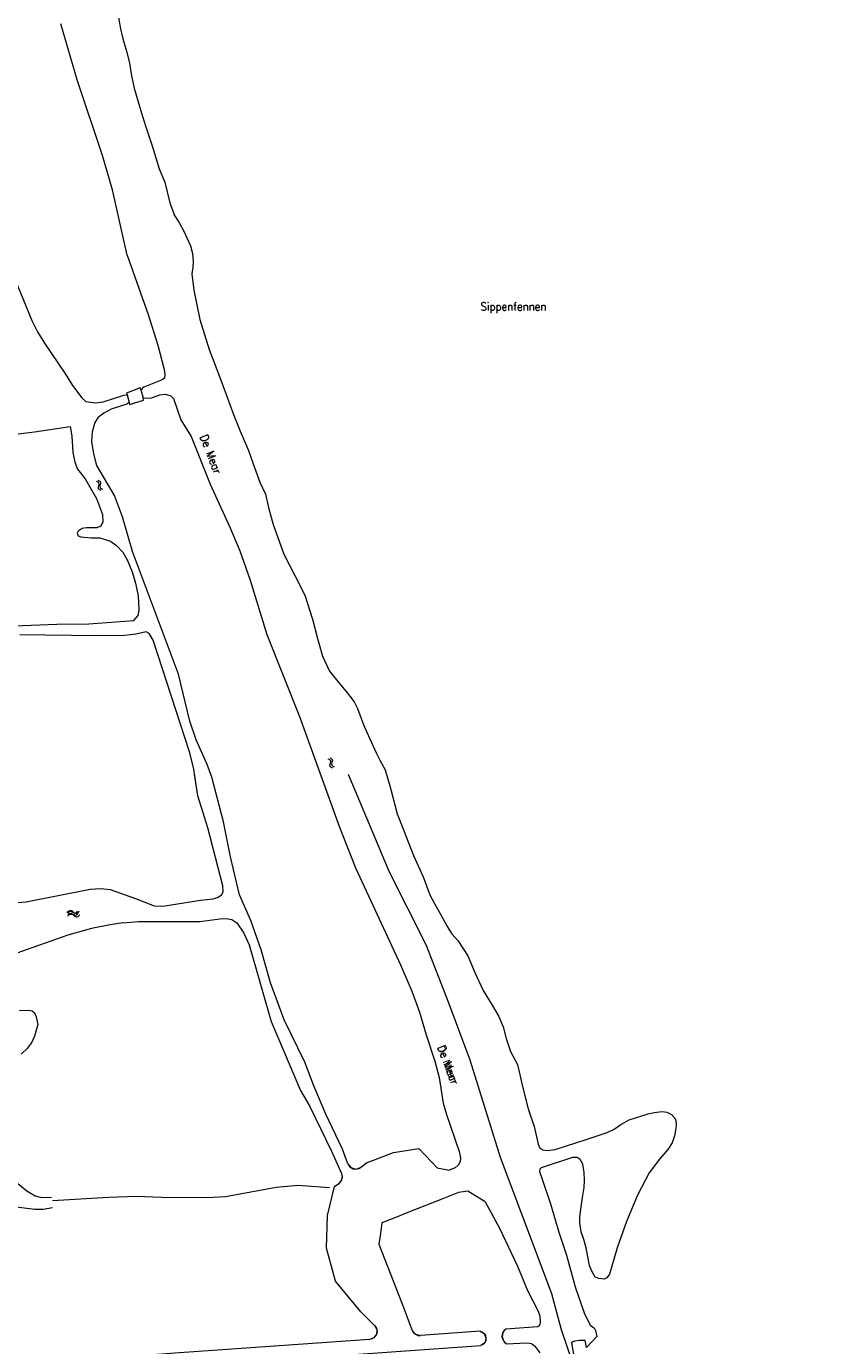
# Model space of a CAD drawing. Header units: metres. Extents: x 189705 to 199106, y 581686 to 588448.
# Tile 39 of 256: x 192652 to 192849, y 583158 to 583483. Entities that reach past the tile are written whole.
import ezdxf

# ---------------------------------------------------------------- set-up
doc = ezdxf.new("R2010")
doc.units = ezdxf.units.M
doc.layers.add('B-WA-OG-GBKN-G', color=7, linetype='Continuous', lineweight=18)
doc.styles.add('Style-STANDARD', font='STANDARD.shx')
doc.styles.add('Style-WORKING', font='WORKING.shx')

msp = doc.modelspace()

# ---------------------------------------------------------------- linework, layer by layer
at = {"layer": 'B-WA-OG-GBKN-G'}
for p, q in [((192669.631, 583370.686), (192670.008, 583370.531)), ((192670.008, 583370.531), (192670.245, 583370.305)), ((192670.073, 583370.913), (192670.45, 583370.761)), ((192670.206, 583369.577), (192670.113, 583369.18)), ((192670.113, 583369.18), (192670.159, 583368.854)), ((192670.159, 583368.854), (192670.403, 583368.622)), ((192670.294, 583369.982), (192670.206, 583369.577)), ((192670.245, 583370.305), (192670.294, 583369.982)), ((192670.403, 583368.622), (192670.782, 583368.467)), ((192670.45, 583370.761), (192670.689, 583370.537)), ((192670.647, 583369.806), (192670.557, 583369.408)), ((192670.557, 583369.408), (192670.602, 583369.082)), ((192670.602, 583369.082), (192670.845, 583368.849)), ((192670.739, 583370.202), (192670.647, 583369.806)), ((192670.689, 583370.537), (192670.739, 583370.202)), ((192670.845, 583368.849), (192671.224, 583368.694)), ((192726.792, 583302.301), (192727.165, 583302.136)), ((192727.165, 583302.136), (192727.397, 583301.904)), ((192727.34, 583301.177), (192727.237, 583300.782)), ((192727.237, 583300.782), (192727.274, 583300.455)), ((192727.24, 583302.517), (192727.614, 583302.355)), ((192727.274, 583300.455), (192727.513, 583300.217)), ((192727.438, 583301.58), (192727.34, 583301.177)), ((192727.397, 583301.904), (192727.438, 583301.58)), ((192727.513, 583300.217), (192727.888, 583300.053)), ((192727.614, 583302.355), (192727.847, 583302.125)), ((192727.787, 583301.395), (192727.686, 583300.999)), ((192727.686, 583300.999), (192727.723, 583300.672)), ((192727.723, 583300.672), (192727.96, 583300.433)), ((192727.888, 583301.789), (192727.787, 583301.395)), ((192727.847, 583302.125), (192727.888, 583301.789)), ((192727.96, 583300.433), (192728.335, 583300.269)), ((192662.616, 583264.218), (192662.862, 583264.542)), ((192662.862, 583264.542), (192663.141, 583264.714)), ((192663.141, 583264.714), (192663.478, 583264.673)), ((192663.478, 583264.673), (192663.836, 583264.481)), ((192663.836, 583264.481), (192664.196, 583264.288)), ((192664.196, 583264.288), (192664.522, 583264.246)), ((192664.522, 583264.246), (192664.811, 583264.419)), ((192664.811, 583264.419), (192665.06, 583264.743)), ((192662.718, 583263.732), (192662.967, 583264.055)), ((192662.967, 583264.055), (192663.248, 583264.224)), ((192663.248, 583264.224), (192663.572, 583264.186)), ((192663.572, 583264.186), (192663.94, 583263.995)), ((192663.94, 583263.995), (192664.299, 583263.8)), ((192664.299, 583263.8), (192664.625, 583263.758)), ((192664.625, 583263.758), (192664.914, 583263.933)), ((192664.914, 583263.933), (192665.162, 583264.258)), ((192742.946, 583205.244), (192749.172, 583206.276)), ((192749.172, 583206.276), (192752.353, 583202.953)), ((192734.779, 583201.571), (192736.278, 583202.675)), ((192736.278, 583202.675), (192742.946, 583205.244)), ((192752.353, 583202.953), (192753.726, 583201.52)), ((192753.726, 583201.52), (192756.654, 583200.905)), ((192726.692, 583189.7), (192728.365, 583196.846)), ((192728.365, 583196.846), (192729.455, 583197.649)), ((192755.298, 583193.939), (192746.523, 583190.453)), ((192758.993, 583195.406), (192755.298, 583193.939)), ((192761.249, 583195.691), (192758.993, 583195.406)), ((192765.542, 583193.085), (192761.249, 583195.691)), ((192726.47, 583181.66), (192726.692, 583189.7)), ((192746.523, 583190.453), (192743.298, 583189.171)), ((192740.073, 583187.89), (192739.725, 583185.263)), ((192743.298, 583189.171), (192740.073, 583187.89)), ((192739.725, 583185.263), (192739.378, 583182.637)), ((192728.687, 583173.545), (192726.47, 583181.66)), ((192739.378, 583182.637), (192742.133, 583175.523)), ((192734.875, 583165.995), (192728.687, 583173.545)), ((192742.133, 583175.523), (192744.888, 583168.41)), ((192744.888, 583168.41), (192747.082, 583162.747)), ((192738.3, 583162.611), (192734.875, 583165.995)), ((192747.082, 583162.747), (192747.596, 583161.419)), ((192764.31, 583161.249), (192749.612, 583160.147))]:
    msp.add_line(p, q, dxfattribs=at)
at = {"layer": 'B-WA-OG-GBKN-G', "flags": 128}
for points in [[(192669.359, 583500), (192670.492, 583497.134), (192672.676, 583494.55), (192673.57, 583493.515), (192674.554, 583492.231), (192675.235, 583490.829), (192675.453, 583488.722), (192675.422, 583486.537), (192675.247, 583484.426), (192675.648, 583482.16), (192676.239, 583479.71), (192677.192, 583476.378), (192677.821, 583473.737)], [(192626.145, 583492.615), (192634.972, 583455.822), (192636.691, 583451.283), (192646.737, 583427.521), (192653.787, 583410.25), (192655.144, 583407.461), (192656.856, 583404.674), (192662.091, 583397.072), (192663.829, 583394.234), (192666.101, 583391.194), (192667.094, 583390.334), (192669.381, 583390.037), (192671.386, 583390.247), (192676.459, 583391.914), (192677.271, 583391.968)], [(192677.291, 583426.378), (192673.623, 583442.491), (192671.203, 583450.94), (192664.909, 583469.609), (192660.945, 583483.386)], [(192677.821, 583473.737), (192678.322, 583470.592), (192679.028, 583467.544), (192680.007, 583464.172), (192681.031, 583460.585), (192682.155, 583457.285), (192683.491, 583453.059), (192685.187, 583447.631), (192686.6, 583444.382), (192687.787, 583439.264), (192688.951, 583436.148), (192690.148, 583434.246), (192691.286, 583432.271), (192692.914, 583428.707), (192693.409, 583426.768), (192693.524, 583424.931), (192693.456, 583423.376), (192693.264, 583421.796), (192693.696, 583417.798), (192695.186, 583410.553), (192697.502, 583403.153), (192699.838, 583397.111), (192701.694, 583392.082), (192703.518, 583387.099), (192705.169, 583382.983), (192706.179, 583380.537), (192707.171, 583378.222), (192708.315, 583374.968), (192709.977, 583370.452), (192711.385, 583367.485), (192712.089, 583364.247), (192713.254, 583359.989), (192715.906, 583352.744), (192718.555, 583347.606), (192721.074, 583342.58), (192722.965, 583336.704), (192724.173, 583331.934), (192725.436, 583327.597), (192727.194, 583323.914), (192729.586, 583320.929), (192731.248, 583318.827), (192732.181, 583317.753), (192733.282, 583316.277), (192734.067, 583314.705), (192734.656, 583313.107), (192735.639, 583310.451), (192737.091, 583307.222), (192738.667, 583303.769), (192739.615, 583301.907), (192740.902, 583299.532)], [(192677.291, 583426.378), (192682.452, 583411.742), (192684.816, 583404.207), (192686.388, 583398.219), (192686.596, 583396.95), (192686.447, 583396.086), (192685.89, 583395.627), (192681.404, 583393.886), (192680.998, 583393.555), (192680.746, 583392.944)], [(192680.746, 583392.944), (192680.464, 583393.68), (192677.142, 583392.399), (192677.271, 583391.968)], [(192677.271, 583391.968), (192677.735, 583390.115)], [(192677.735, 583390.115), (192677.839, 583389.582), (192681.314, 583390.661), (192681.236, 583391.143)], [(192680.746, 583392.944), (192681.236, 583391.143)], [(192681.236, 583391.143), (192683.293, 583391.2), (192685.295, 583391.968), (192686.767, 583392.176), (192688.064, 583391.697), (192688.702, 583391.065), (192690.525, 583385.814), (192693.055, 583381.709), (192697.721, 583369.966), (192702.562, 583359.393), (192705.047, 583353.56), (192707.487, 583346.559), (192711.679, 583332.886), (192719.756, 583312.672), (192729.664, 583285.406), (192733.587, 583275.439), (192744.701, 583251.528), (192747.444, 583244.985), (192749.393, 583239.863), (192751.014, 583234.256), (192753.173, 583227.736), (192754.23, 583223.702), (192755.244, 583217.382), (192755.992, 583214.642), (192759.15, 583205.485), (192759.486, 583203.912), (192759.362, 583203.074), (192758.884, 583202.158), (192758.175, 583201.521), (192756.654, 583200.905)], [(192677.735, 583390.115), (192677.204, 583389.656), (192673.348, 583388.45), (192671.524, 583387.453), (192670.233, 583386.484)], [(192731.717, 583202.488), (192730.402, 583206.049), (192726.279, 583214.721), (192723.332, 583221.695), (192721.126, 583227.554), (192715.981, 583237.949), (192712.619, 583247.029), (192710.303, 583255.198), (192707.735, 583262.402), (192704.993, 583268.767), (192702.748, 583278.131), (192701.014, 583286.759), (192698.153, 583297.745), (192696.972, 583300.89), (192694.333, 583306.951), (192692.766, 583311.517), (192689.903, 583323.113), (192678.588, 583353.372), (192676.092, 583361.947), (192674.142, 583367.172), (192669.822, 583374.573), (192669.023, 583377.465), (192668.554, 583380.485), (192668.723, 583382.848), (192669.274, 583385.008), (192670.233, 583386.484)], [(192639.881, 583381.079), (192654.404, 583382.894)], [(192654.404, 583382.894), (192663.248, 583384.16)], [(192663.248, 583384.16), (192663.598, 583381.815), (192663.841, 583377.778), (192664.334, 583375.342), (192665.051, 583373.694), (192666.94, 583371.262), (192669.726, 583366.395), (192671.214, 583362.515), (192671.297, 583360.687), (192670.767, 583359.644), (192669.779, 583359.158), (192667.24, 583359.201), (192666.174, 583359.044), (192665.16, 583358.381), (192664.959, 583357.872), (192665.216, 583357.238), (192665.877, 583356.961), (192668.367, 583356.691), (192670.5, 583356.748), (192673.195, 583355.894), (192674.646, 583354.882), (192676.176, 583353.211), (192677.327, 583351.184), (192678.481, 583348.369), (192679.304, 583345.553), (192679.951, 583342.406), (192680.142, 583339.079), (192679.868, 583337.479)], [(192640.848, 583334.709), (192659.917, 583335.432), (192667.84, 583335.509), (192678.882, 583336.358), (192679.868, 583337.479)], [(192679.454, 583333.008), (192676.637, 583332.669), (192669.882, 583332.544), (192650.836, 583332.837)], [(192652.333, 583267.044), (192668.117, 583270.17), (192670.782, 583270.355), (192673.12, 583270.059), (192679.325, 583267.845), (192683.903, 583266.006), (192686.035, 583265.936), (192695.323, 583267.44), (192698.471, 583267.78), (192699.714, 583268.165), (192700.499, 583268.777), (192700.927, 583269.515), (192700.897, 583271.013), (192697.185, 583285.273), (192694.742, 583293.162), (192693.701, 583299.737), (192692.771, 583303.746), (192683.675, 583331.473), (192682.704, 583333.197), (192681.94, 583333.6), (192679.454, 583333.008)], [(192639.439, 583272.029), (192640.487, 583270.306), (192641.863, 583268.939), (192643.493, 583267.853), (192646.798, 583266.797), (192649.134, 583266.755), (192652.333, 583267.044), (192668.117, 583270.17), (192670.782, 583270.355), (192673.12, 583270.059), (192679.325, 583267.845), (192683.903, 583266.006), (192686.035, 583265.936), (192695.323, 583267.44), (192698.471, 583267.78), (192699.714, 583268.165), (192700.499, 583268.777), (192700.927, 583269.515), (192700.897, 583271.013), (192697.185, 583285.273), (192694.742, 583293.162), (192693.915, 583298.385)], [(192731.717, 583202.488), (192730.402, 583206.049), (192726.279, 583214.721), (192723.332, 583221.695), (192721.126, 583227.554), (192715.981, 583237.949), (192712.619, 583247.029), (192710.303, 583255.198), (192707.735, 583262.402), (192704.993, 583268.767), (192702.748, 583278.131), (192701.014, 583286.759), (192698.153, 583297.745), (192697.913, 583298.385)], [(192724.948, 583298.385), (192729.664, 583285.406), (192733.587, 583275.439), (192744.701, 583251.528), (192747.444, 583244.985), (192749.393, 583239.863), (192751.014, 583234.256), (192753.173, 583227.736), (192754.23, 583223.702), (192755.244, 583217.382), (192755.992, 583214.642), (192759.15, 583205.485), (192759.486, 583203.912), (192759.362, 583203.074), (192758.884, 583202.158), (192758.175, 583201.521), (192756.654, 583200.905)], [(192848.781, 583020.375), (192844.917, 583029.586), (192842.043, 583037.193), (192835.169, 583060.056), (192833.135, 583064.811), (192830.092, 583069.69), (192812.805, 583100.061), (192809.972, 583104.58), (192805.691, 583113.57), (192798.199, 583127.269), (192792.848, 583136.687), (192784.412, 583161.528), (192781.974, 583170.464), (192769.305, 583204.01), (192761.854, 583228.042), (192756.546, 583242.341), (192750.98, 583256.468), (192741.942, 583274.371), (192731.848, 583298.385)], [(192740.902, 583299.532), (192742.236, 583295.076), (192743.875, 583288.73), (192745.409, 583284.791), (192747.901, 583278.46), (192750.242, 583273.179), (192751.95, 583268.741), (192753.171, 583266.431), (192754.64, 583263.799), (192756.069, 583261.114), (192757.221, 583259.245), (192758.779, 583257.498), (192761.318, 583253.751), (192763.041, 583249.576), (192765.085, 583245.195), (192767.256, 583241.549), (192768.902, 583238.758), (192769.997, 583236.233), (192770.729, 583233.322), (192771.815, 583230.187), (192773.497, 583226.983), (192774.734, 583221.517), (192776.194, 583216.018), (192777.66, 583211.647), (192778.641, 583207.292), (192779.049, 583206.358), (192779.788, 583205.895), (192780.85, 583205.771), (192782.794, 583206.029), (192790.47, 583208.429), (192795.656, 583210.18), (192797.412, 583210.99), (192798.986, 583212.13), (192801.046, 583213.307), (192805.772, 583214.797), (192807.256, 583215.104), (192809.199, 583215.33), (192810.36, 583215.193), (192811.499, 583214.622), (192812.334, 583213.758), (192812.573, 583213.127), (192812.646, 583212.09), (192812.609, 583211.29), (192812.251, 583209.376), (192811.658, 583207.66), (192810.632, 583205.96), (192808.592, 583203.609), (192805.976, 583200.25), (192803.158, 583194.767), (192800.414, 583188.293)], [(192676.174, 583261.866), (192673.051, 583261.399), (192668.51, 583260.47), (192662.624, 583258.799), (192648.676, 583253.903)], [(192676.174, 583261.866), (192673.051, 583261.399), (192668.51, 583260.47), (192662.624, 583258.799), (192648.676, 583253.903)], [(192676.174, 583261.866), (192680.057, 583262.184), (192695.192, 583262.157), (192700.09, 583262.859), (192701.69, 583262.915), (192703.087, 583262.641), (192704.284, 583261.831), (192706.021, 583259.349), (192707.403, 583256.408), (192712.758, 583237.506), (192720.061, 583220.541), (192722.259, 583216.74), (192727.66, 583205.558), (192730.097, 583200.071)], [(192676.174, 583261.866), (192680.057, 583262.184), (192695.192, 583262.157), (192700.09, 583262.859), (192701.69, 583262.915), (192703.087, 583262.641), (192704.284, 583261.831), (192706.021, 583259.349), (192707.403, 583256.408), (192712.758, 583237.506), (192720.061, 583220.541), (192722.259, 583216.74), (192727.66, 583205.558), (192730.097, 583200.071)], [(192650.735, 583240.273), (192652.995, 583240.306), (192653.808, 583240.156), (192654.42, 583239.701), (192654.804, 583238.712), (192655.218, 583236.834), (192654.416, 583233.911), (192653.737, 583232.41), (192652.726, 583231.01), (192651.157, 583229.532)], [(192650.735, 583240.273), (192652.995, 583240.306), (192653.808, 583240.156), (192654.42, 583239.701), (192654.804, 583238.712), (192655.218, 583236.834), (192654.416, 583233.911), (192653.737, 583232.41), (192652.726, 583231.01), (192651.157, 583229.532)], [(192742.946, 583205.244), (192749.172, 583206.276)], [(192749.172, 583206.276), (192752.353, 583202.953)], [(192734.779, 583201.571), (192736.278, 583202.675)], [(192736.278, 583202.675), (192742.946, 583205.244)], [(192752.353, 583202.953), (192753.726, 583201.52)], [(192800.414, 583188.293), (192798.116, 583181.757), (192796.231, 583175.298), (192795.576, 583174.35), (192794.873, 583174.072), (192793.594, 583174.17), (192792.678, 583174.575), (192791.826, 583176.05), (192791.262, 583177.404), (192790.893, 583179.558), (192790.466, 583181.791), (192789.919, 583183.854), (192789.22, 583185.695), (192788.898, 583188.026), (192788.925, 583189.437), (192789.145, 583191.272), (192789.587, 583194.15), (192789.974, 583196.655), (192790.042, 583198.321), (192789.967, 583200.309), (192789.611, 583202.352), (192789.001, 583203.556), (192788.262, 583204.025), (192787.061, 583203.986), (192779.332, 583201.462), (192779.008, 583201.155), (192778.999, 583200.591), (192779.632, 583198.658), (192781.692, 583192.572), (192783.709, 583185.646), (192785.614, 583179.987), (192787.777, 583172.115), (192790.057, 583165.522), (192791.551, 583162.634), (192792.421, 583162.058), (192792.745, 583161.4), (192793.124, 583159.915)], [(192730.097, 583200.071), (192730.268, 583199.193), (192730.039, 583198.327), (192729.455, 583197.649)], [(192731.717, 583202.488), (192732.464, 583201.53), (192733.628, 583201.182), (192734.779, 583201.571)], [(192753.726, 583201.52), (192756.654, 583200.905)], [(192648.991, 583198.695), (192652.506, 583195.812), (192654.594, 583194.55), (192656.169, 583194.199), (192658.607, 583194.258)], [(192648.991, 583198.695), (192652.506, 583195.812), (192654.594, 583194.55), (192656.169, 583194.199), (192658.607, 583194.258)], [(192658.889, 583193.446), (192672.777, 583194.28), (192679.658, 583194.506), (192685.779, 583194.245), (192697.028, 583194.182), (192701.522, 583194.45), (192713.981, 583196.752), (192719.44, 583197.202), (192727.213, 583196.618)], [(192658.889, 583193.446), (192672.777, 583194.28), (192679.658, 583194.506), (192685.779, 583194.245), (192697.028, 583194.182), (192701.522, 583194.45), (192713.981, 583196.752), (192719.44, 583197.202), (192727.213, 583196.618)], [(192726.692, 583189.7), (192728.365, 583196.846)], [(192728.365, 583196.846), (192729.455, 583197.649)], [(192755.298, 583193.939), (192746.523, 583190.453)], [(192758.993, 583195.406), (192755.298, 583193.939)], [(192761.249, 583195.691), (192758.993, 583195.406)], [(192765.542, 583193.085), (192761.249, 583195.691)], [(192765.542, 583193.085), (192769.076, 583186.625), (192773.531, 583177.217), (192775.966, 583171.283), (192778.602, 583166.137), (192779.013, 583164.894), (192779.12, 583163.371), (192778.946, 583162.659), (192778.566, 583162.328), (192770.666, 583161.721)], [(192765.542, 583193.085), (192769.076, 583186.625), (192773.531, 583177.217), (192775.966, 583171.283), (192778.602, 583166.137), (192779.013, 583164.894), (192779.12, 583163.371), (192778.946, 583162.659), (192778.566, 583162.328), (192770.666, 583161.721)], [(192647.924, 583192.115), (192654.504, 583191.324), (192656.587, 583191.28), (192658.896, 583191.72)], [(192647.924, 583192.115), (192654.504, 583191.324), (192656.587, 583191.28), (192658.896, 583191.72)], [(192726.47, 583181.66), (192726.692, 583189.7)], [(192746.523, 583190.453), (192743.298, 583189.171)], [(192740.073, 583187.89), (192739.725, 583185.263)], [(192743.298, 583189.171), (192740.073, 583187.89)], [(192739.725, 583185.263), (192739.378, 583182.637)], [(192728.687, 583173.545), (192726.47, 583181.66)], [(192739.378, 583182.637), (192742.133, 583175.523)], [(192734.875, 583165.995), (192728.687, 583173.545)], [(192742.133, 583175.523), (192744.888, 583168.41)], [(192744.888, 583168.41), (192747.082, 583162.747)], [(192738.3, 583162.611), (192734.875, 583165.995)], [(192738.3, 583162.611), (192738.847, 583161.624), (192738.772, 583160.499), (192738.101, 583159.593), (192737.046, 583159.194)], [(192747.082, 583162.747), (192747.596, 583161.419)], [(192747.596, 583161.419), (192748.394, 583160.45), (192749.612, 583160.147)], [(192764.31, 583161.249), (192749.612, 583160.147)], [(192764.31, 583161.249), (192765.322, 583160.633), (192765.758, 583159.532), (192765.443, 583158.391), (192764.504, 583157.669)], [(192770.666, 583161.721), (192769.937, 583160.919), (192769.712, 583159.859), (192770.051, 583158.83), (192770.862, 583158.112)], [(192737.046, 583159.194), (192689.05, 583155.784), (192610.986, 583149.862), (192499.636, 583141.773), (192407.048, 583135.473), (192389.508, 583133.611), (192304.02, 583129.544), (192231.278, 583125.874), (192127.818, 583120.198), (192101.045, 583119.35)], [(192737.046, 583159.194), (192689.05, 583155.784), (192610.986, 583149.862), (192499.636, 583141.773), (192407.048, 583135.473), (192389.508, 583133.611), (192304.02, 583129.544), (192231.278, 583125.874), (192127.818, 583120.198), (192101.045, 583119.35)], [(192104.768, 583114.923), (192124.635, 583116.073), (192298.706, 583124.752), (192357.202, 583127.942), (192401.732, 583130.884), (192453.192, 583134.635), (192523.209, 583140.048), (192709.957, 583153.847), (192764.504, 583157.669)], [(192104.768, 583114.923), (192124.635, 583116.073), (192298.706, 583124.752), (192357.202, 583127.942), (192401.732, 583130.884), (192453.192, 583134.635), (192523.209, 583140.048), (192709.957, 583153.847), (192764.504, 583157.669)], [(192770.862, 583158.112), (192775.737, 583158.382), (192776.957, 583158.183), (192777.822, 583157.5), (192779.048, 583155.904)], [(192770.862, 583158.112), (192775.737, 583158.382), (192776.957, 583158.183), (192777.822, 583157.5), (192779.048, 583155.904)], [(192793.124, 583159.915), (192790.531, 583157.2), (192790.245, 583158.901), (192788.749, 583158.889), (192787.699, 583158.763), (192787.179, 583158.569), (192786.831, 583158.348), (192788.303, 583149.884)]]:
    msp.add_lwpolyline(points, dxfattribs=at)
at = {"layer": 'B-WA-OG-GBKN-G', "extrusion": (0, 0, -1)}
for centre, radius, start, end in [((-192663.313, 583264.07), 0.85, 19.15645, 143.01147), ((-192663.453, 583263.181), 0.85, 19.15645, 143.01147), ((-192728.269, 583199.259), 2, 156.0622, 233.62977), ((-192736.895, 583161.188), 2, 134.63599, 265.66913), ((-192763.897, 583159.431), 1.864, 102.80694, 250.98941)]:
    msp.add_arc(centre, radius, start, end, dxfattribs=at)
at = {"layer": 'B-WA-OG-GBKN-G'}
for centre, radius, start, end in [((192664.671, 583265.092), 0.85, 216.98852, 340.84354), ((192664.811, 583264.203), 0.85, 216.98852, 340.84354), ((192733.593, 583203.181), 2, 200.27918, 306.37727), ((192749.46, 583162.14), 1.999, 201.14604, 274.35402), ((192771.785, 583159.972), 2.077, 122.61921, 243.598)]:
    msp.add_arc(centre, radius, start, end, dxfattribs=at)

# ---------------------------------------------------------------- texts
at = {"layer": 'B-WA-OG-GBKN-G', "style": 'Style-STANDARD'}
msp.add_text('Sippenfennen', height=2, dxfattribs=at).set_placement((192764.42, 583412.75))
at = {"layer": 'B-WA-OG-GBKN-G'}
for height, rotation, style, p in [(2, 290.86466, 'Style-STANDARD', (192695.172, 583381.681)), (1.8, 290.60705, 'Style-WORKING', (192753.737, 583231.198)), (2, 290.60969, 'Style-STANDARD', (192753.737, 583231.198))]:
    msp.add_text('De Mear', height=height, rotation=rotation, dxfattribs=dict(at, style=style)).set_placement(p)

doc.saveas('drawing.dxf')
